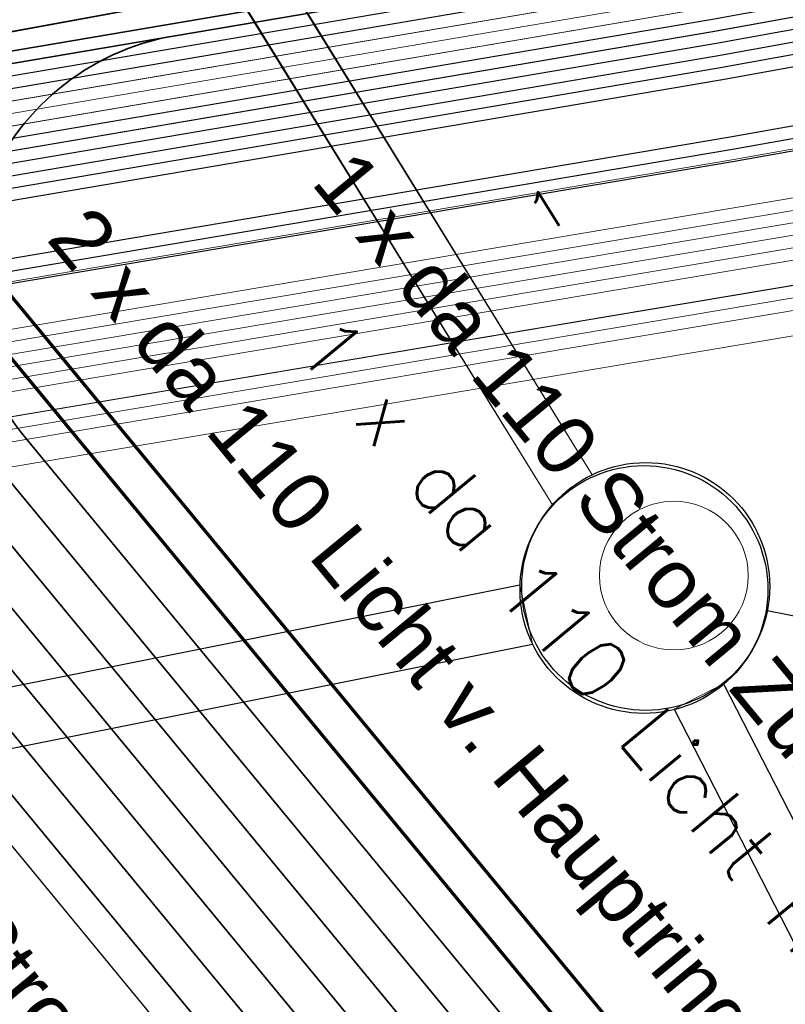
# Model space of a CAD drawing. Header units: metres. Extents: x -502 to 161, y -108 to 174.
# Tile 219 of 256: x 8.96 to 12.05, y -8.54 to -4.57. Entities that reach past the tile are written whole.
import ezdxf

# ---------------------------------------------------------------- set-up
doc = ezdxf.new("R2010")
doc.units = ezdxf.units.M
doc.header["$LTSCALE"] = 0.1
doc.linetypes.add('237', pattern=[93, 75, -18])
doc.linetypes.add('239', pattern=[93, 75, -18])
for name, color, linetype in [('BRI31-005.05-5p02-Koordinierung Lageplan 4. BA ZOB West 2022-06-15', 7, 'Continuous'), ('BRI31-005.06-5f07-Koordinierung Lageplan 4. BA ZOB Fernbusbahnh', 7, 'Continuous'), ('BRI32-005.02-5f05-Koordinierung Schemaplan 4 BA ZOB Teilbereich', 7, 'Continuous'), ('BRI32-005.03-5f06-Koordinierung Schemaplan 4 BA ZOB Teilbereich 2 Ost - Bahnhofsallee 2023-01-21', 7, 'Continuous')]:
    doc.layers.add(name, color=color, linetype=linetype)
doc.styles.add('Arial', font='arial.ttf')
doc.styles.add('Txt', font='txt_____.ttf')

msp = doc.modelspace()

# ---------------------------------------------------------------- linework, layer by layer
at = {"layer": 'BRI31-005.05-5p02-Koordinierung Lageplan 4. BA ZOB West 2022-06-15', "color": 35, "linetype": 'Continuous', "lineweight": 13, "true_color": 0x99724c, "transparency": 33554687, "flags": 128}
msp.add_lwpolyline([(51.6893, 27.6476), (51.0353, 27.5676), (50.7943, 27.4886), (50.1313, 26.8746), (49.2303, 25.9846), (48.7333, 23.9196), (47.9783, 21.9496), (47.3213, 12.1216), (47.1403, 7.5016), (47.0313, 6.6676), (46.9603, 5.8176), (46.8883, 5.3116), (45.4053, 3.5226), (43.2513, 0.9236), (42.3773, 0.5676), (36.5613, -0.4544), (30.3953, -1.5214), (30.2123, -1.5484), (19.6873, -3.7344), (11.8423, -5.1304), (6.3593, -6.0574), (5.1983, -6.2574), (-2.9967, -7.6904)], dxfattribs=at)
at = {"layer": 'BRI31-005.05-5p02-Koordinierung Lageplan 4. BA ZOB West 2022-06-15', "color": 250, "linetype": 'Continuous', "lineweight": 25, "true_color": 0x333333, "transparency": 33554687, "flags": 128}
for points in [[(51.6913, 27.6376), (51.0383, 27.5586), (50.8003, 27.4806), (50.1383, 26.8666), (49.2393, 25.9796), (48.7433, 23.9166), (47.9883, 21.9466), (47.3313, 12.1206), (47.1503, 7.5016), (47.0413, 6.6666), (46.9703, 5.8166), (46.8983, 5.3066), (45.4143, 3.5166), (43.2573, 0.9166), (42.3793, 0.5566), (36.5643, -0.4634), (30.3973, -1.5314), (30.2153, -1.5574), (19.6893, -3.7434), (11.8453, -5.1394), (6.3623, -6.0664), (5.2013, -6.2664), (-2.9947, -7.7004)], [(46.8473, 12.3406), (46.6183, 7.5206), (46.5593, 5.9266), (46.5083, 5.4436), (45.1103, 3.7726), (43.0093, 1.2466), (42.2673, 0.9406), (36.4923, -0.0714), (30.2113, -1.1054), (20.0363, -3.1154), (11.7563, -4.6154), (5.1133, -5.7454), (-3.0797, -7.1954)], [(46.8973, 12.3386), (46.6683, 7.5186), (46.6083, 5.9106), (46.5563, 5.4236), (45.1483, 3.7406), (43.0403, 1.2056), (42.2813, 0.8926), (36.5013, -0.1204), (30.2213, -1.1544), (20.0463, -3.1644), (11.7643, -4.6644), (5.1223, -5.7944), (-3.0707, -7.2444)], [(46.9973, 12.3346), (46.7683, 7.5146), (46.7063, 5.8786), (46.6523, 5.3836), (45.2243, 3.6766), (43.1023, 1.1236), (42.3093, 0.7966), (36.5193, -0.2184), (30.2413, -1.2524), (20.0663, -3.2624), (11.7803, -4.7624), (5.1403, -5.8924), (-3.0527, -7.3424)], [(47.0473, 12.3326), (46.8183, 7.5126), (46.7553, 5.8626), (46.7003, 5.3626), (46.5293, 5.1586), (45.2623, 3.6446), (43.1333, 1.0826), (42.3233, 0.7486), (36.5283, -0.2674), (30.2513, -1.3014), (20.0763, -3.3114), (11.7883, -4.8114), (5.1493, -5.9414), (-3.0437, -7.3914)], [(47.2313, 12.1246), (47.0503, 7.5096), (46.9413, 6.6766), (46.8703, 5.8286), (46.8023, 5.3486), (45.3383, 3.5806), (43.1953, 1.0006), (42.3513, 0.6526), (36.5463, -0.3654), (30.3813, -1.4334), (30.1973, -1.4594), (19.6713, -3.6454), (11.8273, -5.0414), (6.3463, -5.9684), (5.1833, -6.1684), (-3.0127, -7.6024)], [(47.2813, 12.1216), (47.1003, 7.5056), (46.9913, 6.6716), (46.9203, 5.8226), (46.8503, 5.3276), (45.3763, 3.5486), (43.2263, 0.9596), (42.3653, 0.6046), (36.5553, -0.4144), (30.3893, -1.4824), (30.2063, -1.5084), (19.6803, -3.6944), (11.8363, -5.0904), (6.3543, -6.0174), (5.1923, -6.2174), (-3.0037, -7.6514)], [(-3.0887, -7.1464), (5.1043, -5.6964), (11.7483, -4.5664), (20.0263, -3.0664), (29.5973, -1.1754), (29.8353, -1.0264), (29.9433, -0.6414), (29.9443, -0.4104), (29.7423, 0.9096), (29.9553, 1.6706), (30.1233, 1.9066), (30.2023, 2.2356), (30.0333, 4.5806)], [(30.1333, 4.5886), (30.3033, 2.2306), (30.2163, 1.8646), (30.0463, 1.6266), (29.8443, 0.9036), (30.0433, -0.3954), (30.0433, -0.6554), (29.9313, -1.0544), (29.6263, -1.3224), (20.0563, -3.2134), (11.7723, -4.7134), (5.1313, -5.8434), (-3.0617, -7.2934)], [(30.1513, -0.8114), (19.9763, -2.8214), (11.7083, -4.3214), (5.0593, -5.4514), (-3.1337, -6.9014)], [(30.1613, -0.8604), (19.9863, -2.8704), (11.7163, -4.3704), (5.0683, -5.5004), (-3.1247, -6.9504)]]:
    msp.add_lwpolyline(points, dxfattribs=at)
at = {"layer": 'BRI31-005.05-5p02-Koordinierung Lageplan 4. BA ZOB West 2022-06-15', "color": 190, "linetype": 'Continuous', "lineweight": 35, "true_color": 0x7f00ff, "transparency": 33554687, "flags": 128}
for points in [[(46.5473, 12.3526), (46.3183, 7.5326), (46.2603, 5.9276), (46.2123, 5.4766), (44.9203, 3.9326), (42.8543, 1.4526), (42.1973, 1.1806), (36.9353, 0.2596), (36.0653, 0.1756), (32.2573, -0.3034), (30.1313, -0.7134), (19.9563, -2.7234), (11.6923, -4.2234), (5.0413, -5.3534), (-3.1517, -6.8034)], [(46.4473, 12.3566), (46.2183, 7.5366), (46.1923, 6.8246), (46.1613, 5.9596), (46.1163, 5.5176), (44.8433, 3.9966), (42.7933, 1.5356), (42.1693, 1.2776), (36.9183, 0.3586), (36.0713, 0.1266), (32.2653, -0.3524), (30.1413, -0.7624), (19.9653, -2.7724), (11.7013, -4.2724), (9.588, -4.6314), (7.1319, -5.0487), (5.0503, -5.4024), (-3.1427, -6.8524)]]:
    msp.add_lwpolyline(points, dxfattribs=at)
at = {"layer": 'BRI31-005.05-5p02-Koordinierung Lageplan 4. BA ZOB West 2022-06-15', "color": 116, "linetype": 'Continuous', "lineweight": 13, "true_color": 0x007f3f, "transparency": 33554687, "flags": 128}
for points in [[(-3.1317, -6.9004), (5.0603, -5.4504), (11.7073, -4.3214), (19.9773, -2.8214), (30.1533, -0.8114), (36.4393, 0.2236), (42.1833, 1.2296), (42.8243, 1.4946), (44.8813, 3.9646), (46.2203, 5.5646), (46.2633, 5.9976), (46.3183, 7.5326), (46.5473, 12.3546)], [(-3.1227, -6.9494), (5.0693, -5.4994), (11.7153, -4.3704), (19.9873, -2.8704), (30.1633, -0.8604), (36.4483, 0.1746), (42.1973, 1.1816), (42.8553, 1.4536), (44.9193, 3.9326), (46.2683, 5.5446), (46.3123, 5.9816), (46.3683, 7.5306), (46.5973, 12.3526)], [(46.7473, 12.3426), (46.5183, 7.5246), (46.4633, 5.9836), (46.4123, 5.4826), (45.0353, 3.8366), (42.9463, 1.3286), (42.2393, 1.0356), (36.4733, 0.0256), (30.1893, -1.0074), (20.0153, -3.0174), (11.7413, -4.5174), (5.0943, -5.6484), (-3.0997, -7.0984)], [(46.7973, 12.3406), (46.5683, 7.5226), (46.5123, 5.9676), (46.4603, 5.4626), (45.0733, 3.8046), (42.9773, 1.2876), (42.2533, 0.9876), (36.4823, -0.0234), (30.1993, -1.0564), (20.0253, -3.0664), (11.7493, -4.5664), (5.1033, -5.6974), (-3.0907, -7.1474)]]:
    msp.add_lwpolyline(points, dxfattribs=at)
at = {"layer": 'BRI31-005.05-5p02-Koordinierung Lageplan 4. BA ZOB West 2022-06-15', "color": 251, "linetype": 'Continuous', "lineweight": 13, "true_color": 0x5b5b5b, "transparency": 33554687, "flags": 128}
for points in [[(46.6473, 12.3486), (46.4183, 7.5286), (46.3633, 5.9906), (46.3163, 5.5236), (44.9583, 3.9006), (42.8853, 1.4116), (42.2113, 1.1326), (36.4563, 0.1246), (30.1713, -0.9094), (19.9963, -2.9194), (11.7243, -4.4194), (5.0773, -5.5494), (-3.1157, -6.9994)], [(46.6973, 12.3466), (46.4683, 7.5266), (46.4123, 5.9746), (46.3643, 5.5036), (44.9963, 3.8686), (42.9163, 1.3706), (42.2253, 1.0846), (36.4653, 0.0756), (30.1813, -0.9584), (20.0063, -2.9684), (11.7323, -4.4684), (5.0863, -5.5984), (-3.1067, -7.0484)]]:
    msp.add_lwpolyline(points, dxfattribs=at)
at = {"layer": 'BRI31-005.05-5p02-Koordinierung Lageplan 4. BA ZOB West 2022-06-15', "color": 7, "linetype": 'Continuous', "lineweight": 13, "transparency": 33554687, "flags": 128}
for points in [[(47.8253, 12.0986), (47.6213, 5.5486), (47.3453, 5.1156), (46.3003, 3.8536), (45.3933, 2.7856), (43.8323, 0.5826), (43.2373, -0.2584), (36.6743, -1.5154), (32.1073, -2.4144), (30.2993, -2.6744), (19.4313, -4.3944), (12.5223, -5.5654), (6.4523, -6.5854), (-3.6597, -8.3354)], [(47.8753, 12.0966), (47.6713, 5.5466), (47.3843, 5.0836), (46.0583, 3.4826), (45.7263, 3.0816), (43.9143, 0.5246), (43.3503, -0.2874), (36.6843, -1.5644), (32.1153, -2.4634), (30.3063, -2.7234), (19.4393, -4.4434), (12.5303, -5.6144), (6.4603, -6.6344), (-3.6507, -8.3844)]]:
    msp.add_lwpolyline(points, dxfattribs=at)
at = {"layer": 'BRI31-005.06-5f07-Koordinierung Lageplan 4. BA ZOB Fernbusbahnh', "color": 190, "linetype": 'Continuous', "lineweight": 30, "true_color": 0x7f00ff, "transparency": 33554687, "flags": 128}
for points in [[(46.5473, 12.3526), (46.3183, 7.5326), (46.2603, 5.9276), (46.2123, 5.4766), (44.9203, 3.9326), (42.8543, 1.4526), (42.1973, 1.1806), (36.9353, 0.2596), (36.0653, 0.1756), (32.2573, -0.3034), (30.1313, -0.7134), (19.9563, -2.7234), (11.6923, -4.2234), (5.0413, -5.3534), (-3.1517, -6.8034)], [(46.4473, 12.3566), (46.2183, 7.5366), (46.1923, 6.8246), (46.1613, 5.9596), (46.1163, 5.5176), (44.8433, 3.9966), (42.7933, 1.5356), (42.1693, 1.2776), (36.9183, 0.3586), (36.0713, 0.1266), (32.2653, -0.3524), (30.1413, -0.7624), (19.9653, -2.7724), (11.7013, -4.2724), (9.588, -4.6314), (7.1319, -5.0487), (5.0503, -5.4024), (-3.1427, -6.8524)]]:
    msp.add_lwpolyline(points, dxfattribs=at)
at = {"layer": 'BRI31-005.06-5f07-Koordinierung Lageplan 4. BA ZOB Fernbusbahnh', "color": 250, "linetype": 'Continuous', "lineweight": 20, "true_color": 0x333333, "transparency": 33554687, "flags": 128}
for points in [[(46.8473, 12.3406), (46.6183, 7.5206), (46.5593, 5.9266), (46.5083, 5.4436), (45.1103, 3.7726), (43.0093, 1.2466), (42.2673, 0.9406), (36.4923, -0.0714), (30.2113, -1.1054), (20.0363, -3.1154), (11.7563, -4.6154), (5.1133, -5.7454), (-3.0797, -7.1954)], [(46.8973, 12.3386), (46.6683, 7.5186), (46.6083, 5.9106), (46.5563, 5.4236), (45.1483, 3.7406), (43.0403, 1.2056), (42.2813, 0.8926), (36.5013, -0.1204), (30.2213, -1.1544), (20.0463, -3.1644), (11.7643, -4.6644), (5.1223, -5.7944), (-3.0707, -7.2444)], [(46.9973, 12.3346), (46.7683, 7.5146), (46.7063, 5.8786), (46.6523, 5.3836), (45.2243, 3.6766), (43.1023, 1.1236), (42.3093, 0.7966), (36.5193, -0.2184), (30.2413, -1.2524), (20.0663, -3.2624), (11.7803, -4.7624), (5.1403, -5.8924), (-3.0527, -7.3424)], [(47.0473, 12.3326), (46.8183, 7.5126), (46.7553, 5.8626), (46.7003, 5.3626), (46.5293, 5.1586), (45.2623, 3.6446), (43.1333, 1.0826), (42.3233, 0.7486), (36.5283, -0.2674), (30.2513, -1.3014), (20.0763, -3.3114), (11.7883, -4.8114), (5.1493, -5.9414), (-3.0437, -7.3914)], [(47.2313, 12.1246), (47.0503, 7.5096), (46.9413, 6.6766), (46.8703, 5.8286), (46.8023, 5.3486), (45.3383, 3.5806), (43.1953, 1.0006), (42.3513, 0.6526), (36.5463, -0.3654), (30.3813, -1.4334), (30.1973, -1.4594), (19.6713, -3.6454), (11.8273, -5.0414), (6.3463, -5.9684), (5.1833, -6.1684), (-3.0127, -7.6024)], [(47.2813, 12.1216), (47.1003, 7.5056), (46.9913, 6.6716), (46.9203, 5.8226), (46.8503, 5.3276), (45.3763, 3.5486), (43.2263, 0.9596), (42.3653, 0.6046), (36.5553, -0.4144), (30.3893, -1.4824), (30.2063, -1.5084), (19.6803, -3.6944), (11.8363, -5.0904), (6.3543, -6.0174), (5.1923, -6.2174), (-3.0037, -7.6514)], [(-3.0887, -7.1464), (5.1043, -5.6964), (11.7483, -4.5664), (20.0263, -3.0664), (29.5973, -1.1754), (29.8353, -1.0264), (29.9433, -0.6414), (29.9443, -0.4104), (29.7423, 0.9096), (29.9553, 1.6706), (30.1233, 1.9066), (30.2023, 2.2356), (30.0333, 4.5806)], [(30.1333, 4.5886), (30.3033, 2.2306), (30.2163, 1.8646), (30.0463, 1.6266), (29.8443, 0.9036), (30.0433, -0.3954), (30.0433, -0.6554), (29.9313, -1.0544), (29.6263, -1.3224), (20.0563, -3.2134), (11.7723, -4.7134), (5.1313, -5.8434), (-3.0617, -7.2934)], [(30.1513, -0.8114), (19.9763, -2.8214), (11.7083, -4.3214), (5.0593, -5.4514), (-3.1337, -6.9014)], [(30.1613, -0.8604), (19.9863, -2.8704), (11.7163, -4.3704), (5.0683, -5.5004), (-3.1247, -6.9504)]]:
    msp.add_lwpolyline(points, dxfattribs=at)
at = {"layer": 'BRI31-005.06-5f07-Koordinierung Lageplan 4. BA ZOB Fernbusbahnh', "color": 7, "linetype": 'Continuous', "lineweight": 9, "transparency": 33554687, "flags": 128}
for points in [[(47.8253, 12.0986), (47.6213, 5.5486), (47.3453, 5.1156), (46.3003, 3.8536), (45.3933, 2.7856), (43.8323, 0.5826), (43.2373, -0.2584), (36.6743, -1.5154), (32.1073, -2.4144), (30.2993, -2.6744), (19.4313, -4.3944), (12.5223, -5.5654), (6.4523, -6.5854), (-3.6597, -8.3354)], [(47.8753, 12.0966), (47.6713, 5.5466), (47.3843, 5.0836), (46.0583, 3.4826), (45.7263, 3.0816), (43.9143, 0.5246), (43.3503, -0.2874), (36.6843, -1.5644), (32.1153, -2.4634), (30.3063, -2.7234), (19.4393, -4.4434), (12.5303, -5.6144), (6.4603, -6.6344), (-3.6507, -8.3844)]]:
    msp.add_lwpolyline(points, dxfattribs=at)
at = {"layer": 'BRI32-005.02-5f05-Koordinierung Schemaplan 4 BA ZOB Teilbereich', "color": 7, "linetype": 'Continuous', "lineweight": 18, "transparency": 33554687}
for p, q in [((11.2712, -6.4029), (4.6512, 4.3046)), ((11.1111, -6.5242), (4.4808, 4.1998))]:
    msp.add_line(p, q, dxfattribs=at)
at = {"layer": 'BRI32-005.02-5f05-Koordinierung Schemaplan 4 BA ZOB Teilbereich', "color": 7, "linetype": 'Continuous', "lineweight": 25, "transparency": 33554687}
for p, q in [((5.8088, -7.8844), (10.9794, -6.8471)), ((11.9774, -6.9511), (16.5644, -7.8591)), ((5.8276, -8.1275), (11.03, -7.0871)), ((11.8012, -7.2472), (13.5281, -10.6231)), ((11.602, -7.3491), (13.3103, -10.6886))]:
    msp.add_line(p, q, dxfattribs=at)
at = {"layer": 'BRI32-005.02-5f05-Koordinierung Schemaplan 4 BA ZOB Teilbereich', "color": 7, "linetype": 'Continuous', "lineweight": 13, "transparency": 33554687}
for p, q in [((10.9794, -6.8471), (11.03, -7.0871)), ((11.602, -7.3491), (11.8012, -7.2472))]:
    msp.add_line(p, q, dxfattribs=at)
at = {"layer": 'BRI32-005.02-5f05-Koordinierung Schemaplan 4 BA ZOB Teilbereich', "color": 35, "linetype": 'Continuous', "lineweight": 13, "true_color": 0x99724c, "transparency": 33554687, "flags": 128}
msp.add_lwpolyline([(51.6893, 27.6476), (51.0353, 27.5676), (50.7943, 27.4886), (50.1313, 26.8746), (49.2303, 25.9846), (48.7333, 23.9196), (47.9783, 21.9496), (47.3213, 12.1216), (47.1403, 7.5016), (47.0313, 6.6676), (46.9603, 5.8176), (46.8883, 5.3116), (45.4053, 3.5226), (43.2513, 0.9236), (42.3773, 0.5676), (36.5613, -0.4544), (30.3953, -1.5214), (30.2123, -1.5484), (19.6873, -3.7344), (11.8423, -5.1304), (6.3593, -6.0574), (5.1983, -6.2574), (-2.9967, -7.6904)], dxfattribs=at)
at = {"layer": 'BRI32-005.02-5f05-Koordinierung Schemaplan 4 BA ZOB Teilbereich', "color": 250, "linetype": 'Continuous', "lineweight": 25, "true_color": 0x333333, "transparency": 33554687, "flags": 128}
for points in [[(51.6913, 27.6376), (51.0383, 27.5586), (50.8003, 27.4806), (50.1383, 26.8666), (49.2393, 25.9796), (48.7433, 23.9166), (47.9883, 21.9466), (47.3313, 12.1206), (47.1503, 7.5016), (47.0413, 6.6666), (46.9703, 5.8166), (46.8983, 5.3066), (45.4143, 3.5166), (43.2573, 0.9166), (42.3793, 0.5566), (36.5643, -0.4634), (30.3973, -1.5314), (30.2153, -1.5574), (19.6893, -3.7434), (11.8453, -5.1394), (6.3623, -6.0664), (5.2013, -6.2664), (-2.9947, -7.7004)], [(46.8473, 12.3406), (46.6183, 7.5206), (46.5593, 5.9266), (46.5083, 5.4436), (45.1103, 3.7726), (43.0093, 1.2466), (42.2673, 0.9406), (36.4923, -0.0714), (30.2113, -1.1054), (20.0363, -3.1154), (11.7563, -4.6154), (5.1133, -5.7454), (-3.0797, -7.1954)], [(46.8973, 12.3386), (46.6683, 7.5186), (46.6083, 5.9106), (46.5563, 5.4236), (45.1483, 3.7406), (43.0403, 1.2056), (42.2813, 0.8926), (36.5013, -0.1204), (30.2213, -1.1544), (20.0463, -3.1644), (11.7643, -4.6644), (5.1223, -5.7944), (-3.0707, -7.2444)], [(46.9973, 12.3346), (46.7683, 7.5146), (46.7063, 5.8786), (46.6523, 5.3836), (45.2243, 3.6766), (43.1023, 1.1236), (42.3093, 0.7966), (36.5193, -0.2184), (30.2413, -1.2524), (20.0663, -3.2624), (11.7803, -4.7624), (5.1403, -5.8924), (-3.0527, -7.3424)], [(47.0473, 12.3326), (46.8183, 7.5126), (46.7553, 5.8626), (46.7003, 5.3626), (46.5293, 5.1586), (45.2623, 3.6446), (43.1333, 1.0826), (42.3233, 0.7486), (36.5283, -0.2674), (30.2513, -1.3014), (20.0763, -3.3114), (11.7883, -4.8114), (5.1493, -5.9414), (-3.0437, -7.3914)], [(47.2313, 12.1246), (47.0503, 7.5096), (46.9413, 6.6766), (46.8703, 5.8286), (46.8023, 5.3486), (45.3383, 3.5806), (43.1953, 1.0006), (42.3513, 0.6526), (36.5463, -0.3654), (30.3813, -1.4334), (30.1973, -1.4594), (19.6713, -3.6454), (11.8273, -5.0414), (6.3463, -5.9684), (5.1833, -6.1684), (-3.0127, -7.6024)], [(47.2813, 12.1216), (47.1003, 7.5056), (46.9913, 6.6716), (46.9203, 5.8226), (46.8503, 5.3276), (45.3763, 3.5486), (43.2263, 0.9596), (42.3653, 0.6046), (36.5553, -0.4144), (30.3893, -1.4824), (30.2063, -1.5084), (19.6803, -3.6944), (11.8363, -5.0904), (6.3543, -6.0174), (5.1923, -6.2174), (-3.0037, -7.6514)], [(-3.0887, -7.1464), (5.1043, -5.6964), (11.7483, -4.5664), (20.0263, -3.0664), (29.5973, -1.1754), (29.8353, -1.0264), (29.9433, -0.6414), (29.9443, -0.4104), (29.7423, 0.9096), (29.9553, 1.6706), (30.1233, 1.9066), (30.2023, 2.2356), (30.0333, 4.5806)], [(30.1333, 4.5886), (30.3033, 2.2306), (30.2163, 1.8646), (30.0463, 1.6266), (29.8443, 0.9036), (30.0433, -0.3954), (30.0433, -0.6554), (29.9313, -1.0544), (29.6263, -1.3224), (20.0563, -3.2134), (11.7723, -4.7134), (5.1313, -5.8434), (-3.0617, -7.2934)], [(30.1513, -0.8114), (19.9763, -2.8214), (11.7083, -4.3214), (5.0593, -5.4514), (-3.1337, -6.9014)], [(30.1613, -0.8604), (19.9863, -2.8704), (11.7163, -4.3704), (5.0683, -5.5004), (-3.1247, -6.9504)]]:
    msp.add_lwpolyline(points, dxfattribs=at)
at = {"layer": 'BRI32-005.02-5f05-Koordinierung Schemaplan 4 BA ZOB Teilbereich', "color": 30, "linetype": 'Continuous', "lineweight": 35, "true_color": 0xff7f00, "transparency": 33554687, "flags": 128}
msp.add_lwpolyline([(160.7005, 3.7316), (153.861, 9.9879), (146.5799, 16.8343), (137.207, 18.41), (133.9888, 18.578), (131.0359, 18.4491), (129.189, 18.1998), (119.9141, 16.4705), (116.3401, 15.794), (99.9338, 12.4472), (72.2107, 7.3546), (41.6917, 1.4031), (4.438, -5.4399), (-20.5028, -9.5614), (-43.027, -13.8142), (-60.1344, -17.0404), (-87.9931, -22.1997)], dxfattribs=at)
at = {"layer": 'BRI32-005.02-5f05-Koordinierung Schemaplan 4 BA ZOB Teilbereich', "color": 190, "linetype": 'Continuous', "lineweight": 35, "true_color": 0x7f00ff, "transparency": 33554687, "flags": 128}
for points in [[(46.5473, 12.3526), (46.3183, 7.5326), (46.2603, 5.9276), (46.2123, 5.4766), (44.9203, 3.9326), (42.8543, 1.4526), (42.1973, 1.1806), (36.9353, 0.2596), (36.0653, 0.1756), (32.2573, -0.3034), (30.1313, -0.7134), (19.9563, -2.7234), (11.6923, -4.2234), (5.0413, -5.3534), (-3.1517, -6.8034)], [(46.4473, 12.3566), (46.2183, 7.5366), (46.1923, 6.8246), (46.1613, 5.9596), (46.1163, 5.5176), (44.8433, 3.9966), (42.7933, 1.5356), (42.1693, 1.2776), (36.9183, 0.3586), (36.0713, 0.1266), (32.2653, -0.3524), (30.1413, -0.7624), (19.9653, -2.7724), (11.7013, -4.2724), (9.588, -4.6314), (7.1319, -5.0487), (5.0503, -5.4024), (-3.1427, -6.8524)], [(11.4527, -10.251), (6.7073, -4.5), (6.5154, -3.4129)], [(6.3578, -3.4407), (6.557, -4.5694), (11.3022, -10.3199)]]:
    msp.add_lwpolyline(points, dxfattribs=at)
at = {"layer": 'BRI32-005.02-5f05-Koordinierung Schemaplan 4 BA ZOB Teilbereich', "color": 116, "linetype": 'Continuous', "lineweight": 13, "true_color": 0x007f3f, "transparency": 33554687, "flags": 128}
for points in [[(-3.1317, -6.9004), (5.0603, -5.4504), (11.7073, -4.3214), (19.9773, -2.8214), (30.1533, -0.8114), (36.4393, 0.2236), (42.1833, 1.2296), (42.8243, 1.4946), (44.8813, 3.9646), (46.2203, 5.5646), (46.2633, 5.9976), (46.3183, 7.5326), (46.5473, 12.3546)], [(-3.1227, -6.9494), (5.0693, -5.4994), (11.7153, -4.3704), (19.9873, -2.8704), (30.1633, -0.8604), (36.4483, 0.1746), (42.1973, 1.1816), (42.8553, 1.4536), (44.9193, 3.9326), (46.2683, 5.5446), (46.3123, 5.9816), (46.3683, 7.5306), (46.5973, 12.3526)], [(-3.1137, -6.9984), (5.0783, -5.5484), (11.7233, -4.4194), (19.9973, -2.9194), (30.1733, -0.9094), (36.4573, 0.1256), (42.2113, 1.1336), (42.8863, 1.4126), (44.9573, 3.9006), (46.3163, 5.5246), (46.3613, 5.9656), (46.4183, 7.5286), (46.6473, 12.3506)], [(46.7473, 12.3426), (46.5183, 7.5246), (46.4633, 5.9836), (46.4123, 5.4826), (45.0353, 3.8366), (42.9463, 1.3286), (42.2393, 1.0356), (36.4733, 0.0256), (30.1893, -1.0074), (20.0153, -3.0174), (11.7413, -4.5174), (5.0943, -5.6484), (-3.0997, -7.0984)], [(46.7973, 12.3406), (46.5683, 7.5226), (46.5123, 5.9676), (46.4603, 5.4626), (45.0733, 3.8046), (42.9773, 1.2876), (42.2533, 0.9876), (36.4823, -0.0234), (30.1993, -1.0564), (20.0253, -3.0664), (11.7493, -4.5664), (5.1033, -5.6974), (-3.0907, -7.1474)], [(46.8473, 12.3386), (46.6183, 7.5206), (46.5613, 5.9516), (46.5083, 5.4426), (45.1113, 3.7726), (43.0083, 1.2466), (42.2673, 0.9396), (36.4913, -0.0724), (30.2093, -1.1054), (20.0353, -3.1154), (11.7573, -4.6154), (5.1123, -5.7464), (-3.0817, -7.1964)], [(-3.6577, -8.3344), (6.4513, -6.5844), (12.5213, -5.5644), (19.4313, -4.3934), (30.2983, -2.6734), (32.1043, -2.4134), (36.6733, -1.5154), (43.6603, -0.1784), (44.2543, 0.1336), (46.1213, 2.7676), (48.6453, 5.8186), (49.0543, 6.0016), (49.5213, 6.1266), (53.4763, 6.3066), (54.9213, 6.3166), (59.4593, 6.4866), (62.0953, 6.6066), (65.1033, 6.8756), (66.6953, 7.1046)], [(66.7313, 6.9086), (65.1273, 6.6776), (62.1093, 6.4066), (59.4673, 6.2866), (54.9253, 6.1166), (53.4823, 6.1066), (49.5513, 5.9286), (49.1223, 5.8116), (48.7693, 5.6546), (46.2793, 2.6456), (44.3903, -0.0204), (43.7263, -0.3684), (36.7113, -1.7114), (32.1383, -2.6114), (30.3283, -2.8714), (19.4633, -4.5914), (12.5553, -5.7624), (6.4853, -6.7824), (-3.6257, -8.5324)]]:
    msp.add_lwpolyline(points, dxfattribs=at)
at = {"layer": 'BRI32-005.02-5f05-Koordinierung Schemaplan 4 BA ZOB Teilbereich', "color": 251, "linetype": 'Continuous', "lineweight": 13, "true_color": 0x5b5b5b, "transparency": 33554687, "flags": 128}
for points in [[(46.6473, 12.3486), (46.4183, 7.5286), (46.3633, 5.9906), (46.3163, 5.5236), (44.9583, 3.9006), (42.8853, 1.4116), (42.2113, 1.1326), (36.4563, 0.1246), (30.1713, -0.9094), (19.9963, -2.9194), (11.7243, -4.4194), (5.0773, -5.5494), (-3.1157, -6.9994)], [(46.6973, 12.3466), (46.4683, 7.5266), (46.4123, 5.9746), (46.3643, 5.5036), (44.9963, 3.8686), (42.9163, 1.3706), (42.2253, 1.0846), (36.4653, 0.0756), (30.1813, -0.9584), (20.0063, -2.9684), (11.7323, -4.4684), (5.0863, -5.5984), (-3.1067, -7.0484)], [(-3.0977, -7.0974), (5.0953, -5.6474), (11.7403, -4.5174), (20.0163, -3.0174), (30.1913, -1.0074), (36.4743, 0.0266), (42.2393, 1.0366), (42.9473, 1.3296), (45.0343, 3.8366), (46.4123, 5.4836), (46.4613, 5.9586), (46.5183, 7.5246), (46.7473, 12.3446)], [(66.7133, 7.0066), (65.1153, 6.7766), (62.1023, 6.5066), (59.4633, 6.3866), (54.9233, 6.2166), (53.4793, 6.2066), (49.5363, 6.0276), (49.0883, 5.9066), (48.7073, 5.7366), (46.2003, 2.7066), (44.3223, 0.0566), (43.6933, -0.2734), (36.6923, -1.6134), (32.1213, -2.5124), (30.3133, -2.7724), (19.4473, -4.4924), (12.5383, -5.6634), (6.4683, -6.6834), (-3.6417, -8.4334)]]:
    msp.add_lwpolyline(points, dxfattribs=at)
at = {"layer": 'BRI32-005.02-5f05-Koordinierung Schemaplan 4 BA ZOB Teilbereich', "color": 7, "linetype": 'Continuous', "lineweight": 13, "transparency": 33554687, "flags": 128}
for points in [[(47.8253, 12.0986), (47.6213, 5.5486), (47.3453, 5.1156), (46.3003, 3.8536), (45.3933, 2.7856), (43.8323, 0.5826), (43.2373, -0.2584), (36.6743, -1.5154), (32.1073, -2.4144), (30.2993, -2.6744), (19.4313, -4.3944), (12.5223, -5.5654), (6.4523, -6.5854), (-3.6597, -8.3354)], [(47.8753, 12.0966), (47.6713, 5.5466), (47.3843, 5.0836), (46.0583, 3.4826), (45.7263, 3.0816), (43.9143, 0.5246), (43.3503, -0.2874), (36.6843, -1.5644), (32.1153, -2.4634), (30.3063, -2.7234), (19.4393, -4.4434), (12.5303, -5.6144), (6.4603, -6.6344), (-3.6507, -8.3844)], [(-60.3027, -16.2724), (-60.0967, -16.2474), (-58.4717, -16.0004), (-57.9637, -15.8144), (-56.8937, -14.9894), (-56.2837, -14.6744), (-55.5447, -14.5614), (-48.2537, -13.3504), (-42.4557, -12.5454), (-37.7227, -11.8224), (-29.2187, -10.2404), (-23.9987, -9.5454), (-17.9227, -8.9134), (-9.9057, -8.7814), (-9.4507, -8.7734), (-6.9597, -8.5044), (-4.3087, -8.0864), (-3.7217, -7.9914), (6.3953, -6.2414), (12.4653, -5.2214), (18.7963, -4.1304), (30.2903, -2.1984), (30.3093, -2.1964)], [(30.3153, -2.2464), (30.2973, -2.2484), (18.8043, -4.1794), (12.4733, -5.2704), (6.4033, -6.2904), (-3.7127, -8.0404), (-4.3007, -8.1354), (-6.9527, -8.5544), (-9.4477, -8.8234), (-9.9047, -8.8314), (-17.9197, -8.9634), (-23.9927, -9.5954), (-29.2107, -10.2894), (-37.7137, -11.8714), (-42.4487, -12.5954), (-48.2457, -13.3994), (-55.5367, -14.6104), (-56.2677, -14.7224), (-56.8667, -15.0314), (-57.9397, -15.8584), (-58.4587, -16.0494), (-60.0897, -16.2974), (-60.2967, -16.3224)], [(-60.2907, -16.3724), (-60.0827, -16.3474), (-58.4457, -16.0984), (-57.9157, -15.9024), (-56.8397, -15.0734), (-56.2517, -14.7704), (-55.5287, -14.6594), (-48.2377, -13.4484), (-42.4417, -12.6454), (-37.7047, -11.9204), (-29.2027, -10.3384), (-23.9867, -9.6454), (-17.9167, -9.0134), (-9.9037, -8.8814), (-9.4447, -8.8734), (-6.9457, -8.6044), (-4.2927, -8.1844), (-3.7037, -8.0894), (6.4113, -6.3394), (12.4813, -5.3194), (18.8123, -4.2284), (30.3043, -2.2984), (30.3213, -2.2964)], [(-60.2847, -16.4224), (-60.0757, -16.3974), (-58.4327, -16.1474), (-57.8907, -15.9464), (-56.8127, -15.1154), (-56.2357, -14.8184), (-55.5207, -14.7084), (-48.2297, -13.4974), (-42.4347, -12.6954), (-37.6957, -11.9694), (-29.1947, -10.3874), (-23.9807, -9.6954), (-17.9137, -9.0634), (-9.9027, -8.9314), (-9.4417, -8.9234), (-6.9387, -8.6544), (-4.2847, -8.2334), (-3.6947, -8.1384), (6.4193, -6.3884), (12.4893, -5.3684), (18.8203, -4.2774), (30.3113, -2.3484), (30.3273, -2.3464)], [(30.3333, -2.3964), (30.3183, -2.3974), (18.8283, -4.3264), (12.4973, -5.4174), (6.4273, -6.4374), (-3.6857, -8.1874), (-4.2767, -8.2824), (-6.9317, -8.7044), (-9.4387, -8.9734), (-9.9017, -8.9814), (-17.9107, -9.1134), (-23.9747, -9.7454), (-29.1867, -10.4364), (-37.6867, -12.0184), (-42.4277, -12.7454), (-48.2217, -13.5464), (-55.5127, -14.7574), (-56.2197, -14.8664), (-56.7857, -15.1574), (-57.8657, -15.9904), (-58.4197, -16.1964), (-60.0687, -16.4474), (-60.2787, -16.4724)], [(30.3363, -2.4464), (30.3243, -2.4474), (18.8363, -4.3754), (12.5053, -5.4664), (6.4353, -6.4864), (-3.6767, -8.2364), (-4.2687, -8.3314), (-6.9247, -8.7544), (-9.4357, -9.0234), (-9.9007, -9.0314), (-17.9077, -9.1634), (-23.9687, -9.7954), (-29.1787, -10.4854), (-37.6777, -12.0674), (-42.4207, -12.7954), (-48.2137, -13.5954), (-55.5047, -14.8064), (-56.2037, -14.9144), (-56.7587, -15.1994), (-57.8407, -16.0344), (-58.4067, -16.2454), (-60.0617, -16.4974), (-60.2727, -16.5224)]]:
    msp.add_lwpolyline(points, dxfattribs=at)
at = {"layer": 'BRI32-005.02-5f05-Koordinierung Schemaplan 4 BA ZOB Teilbereich', "color": 3, "linetype": 'Continuous', "lineweight": 70, "true_color": 0x00ff00, "transparency": 33554687, "flags": 128}
for points in [[(12.5735, -13.9731), (11.7966, -9.4107), (7.7661, -4.5262, -0.585445), (8.8114, -1.8265), (17.8772, -0.5295), (28.945, 1.6645, 0.400542), (30.4138, 3.7519), (30.2831, 4.6239)], [(12.9189, -11.2736), (12.1089, -10.292), (11.9471, -9.3418), (7.8895, -4.4244, -0.585445), (8.834, -1.9848), (17.9041, -0.6872), (28.2746, 1.3685, 0.411013), (29.0632, 2.5331), (28.7212, 4.3631)]]:
    msp.add_lwpolyline(points, format="xyb", dxfattribs=at)
at = {"layer": 'BRI32-005.02-5f05-Koordinierung Schemaplan 4 BA ZOB Teilbereich', "color": 7, "linetype": '239', "lineweight": 18, "transparency": 33554687, "flags": 128}
msp.add_lwpolyline([(11.2712, -6.4029), (4.6512, 4.3046), (4.4808, 4.1998), (11.1111, -6.5242)], dxfattribs=at)
at = {"layer": 'BRI32-005.02-5f05-Koordinierung Schemaplan 4 BA ZOB Teilbereich', "color": 7, "linetype": 'Continuous', "lineweight": 18, "transparency": 33554687, "flags": 128}
msp.add_lwpolyline([(11.2712, -6.4029), (4.6637, 4.3251), (4.4933, 4.2203), (11.1111, -6.5242)], dxfattribs=at)
at = {"layer": 'BRI32-005.02-5f05-Koordinierung Schemaplan 4 BA ZOB Teilbereich', "color": 1, "linetype": '237', "lineweight": 25, "true_color": 0xff0000, "transparency": 33554687, "flags": 128}
msp.add_lwpolyline([(11.0293, -10.4448), (6.0781, -4.4445), (5.8122, -2.9379, 0.414214), (5.2329, -2.5324)], format="xyb", dxfattribs=at)
at = {"layer": 'BRI32-005.02-5f05-Koordinierung Schemaplan 4 BA ZOB Teilbereich', "color": 3, "linetype": 'Continuous', "lineweight": 35, "true_color": 0x00ff00, "transparency": 33554687, "flags": 128}
for points in [[(13.2482, -13.8643), (12.7693, -11.3437), (7.0078, -4.3614), (6.8305, -3.3573)], [(13.0904, -13.8912), (12.6198, -11.4139), (6.8575, -4.4307), (6.673, -3.3851)]]:
    msp.add_lwpolyline(points, dxfattribs=at)
at = {"layer": 'BRI32-005.02-5f05-Koordinierung Schemaplan 4 BA ZOB Teilbereich', "color": 7, "linetype": 'Continuous', "lineweight": 35, "transparency": 33554687, "flags": 128}
msp.add_lwpolyline([(1.0753, -4.4948), (1.563, -4.5836), (5.5186, -4.0514), (6.3292, -4.199), (6.4068, -4.6387), (11.1516, -10.3888)], dxfattribs=at)
at = {"layer": 'BRI32-005.02-5f05-Koordinierung Schemaplan 4 BA ZOB Teilbereich', "color": 190, "linetype": 'Continuous', "lineweight": 35, "true_color": 0x7f00ff, "transparency": 33554687, "flags": 128}
for points in [[(9.588, -4.6314, 0.576686), (8.9841, -6.2538), (11.646, -9.4796), (12.4155, -13.9985)], [(7.1319, -5.0487, -0.268483), (8.0707, -5.3981), (11.4954, -9.5485), (12.258, -14.0268)]]:
    msp.add_lwpolyline(points, format="xyb", dxfattribs=at)
at = {"layer": 'BRI32-005.02-5f05-Koordinierung Schemaplan 4 BA ZOB Teilbereich', "color": 7, "linetype": 'Continuous', "lineweight": 25, "transparency": 33554687}
for centre in [(11.4869, -6.854), (11.4797, -6.8664)]:
    msp.add_circle(centre, 0.5, dxfattribs=at)
at = {"layer": 'BRI32-005.02-5f05-Koordinierung Schemaplan 4 BA ZOB Teilbereich', "color": 7, "linetype": 'Continuous', "lineweight": 18, "transparency": 33554687}
msp.add_circle((11.4869, -6.854), 0.5, dxfattribs=at)
at = {"layer": 'BRI32-005.02-5f05-Koordinierung Schemaplan 4 BA ZOB Teilbereich', "color": 7, "linetype": 'Continuous', "lineweight": 13, "transparency": 33554687}
msp.add_circle((11.6002, -6.8101), 0.3, dxfattribs=at)
at = {"layer": 'BRI32-005.03-5f06-Koordinierung Schemaplan 4 BA ZOB Teilbereich 2 Ost - Bahnhofsallee 2023-01-21', "color": 35, "linetype": 'Continuous', "lineweight": 9, "true_color": 0x99724c, "transparency": 33554687, "flags": 128}
msp.add_lwpolyline([(51.6893, 27.6476), (51.0353, 27.5676), (50.7943, 27.4886), (50.1313, 26.8746), (49.2303, 25.9846), (48.7333, 23.9196), (47.9783, 21.9496), (47.3213, 12.1216), (47.1403, 7.5016), (47.0313, 6.6676), (46.9603, 5.8176), (46.8883, 5.3116), (45.4053, 3.5226), (43.2513, 0.9236), (42.3773, 0.5676), (36.5613, -0.4544), (30.3953, -1.5214), (30.2123, -1.5484), (19.6873, -3.7344), (11.8423, -5.1304), (6.3593, -6.0574), (5.1983, -6.2574), (-2.9967, -7.6904)], dxfattribs=at)
at = {"layer": 'BRI32-005.03-5f06-Koordinierung Schemaplan 4 BA ZOB Teilbereich 2 Ost - Bahnhofsallee 2023-01-21', "color": 250, "linetype": 'Continuous', "lineweight": 20, "true_color": 0x333333, "transparency": 33554687, "flags": 128}
for points in [[(51.6913, 27.6376), (51.0383, 27.5586), (50.8003, 27.4806), (50.1383, 26.8666), (49.2393, 25.9796), (48.7433, 23.9166), (47.9883, 21.9466), (47.3313, 12.1206), (47.1503, 7.5016), (47.0413, 6.6666), (46.9703, 5.8166), (46.8983, 5.3066), (45.4143, 3.5166), (43.2573, 0.9166), (42.3793, 0.5566), (36.5643, -0.4634), (30.3973, -1.5314), (30.2153, -1.5574), (19.6893, -3.7434), (11.8453, -5.1394), (6.3623, -6.0664), (5.2013, -6.2664), (-2.9947, -7.7004)], [(46.8473, 12.3406), (46.6183, 7.5206), (46.5593, 5.9266), (46.5083, 5.4436), (45.1103, 3.7726), (43.0093, 1.2466), (42.2673, 0.9406), (36.4923, -0.0714), (30.2113, -1.1054), (20.0363, -3.1154), (11.7563, -4.6154), (5.1133, -5.7454), (-3.0797, -7.1954)], [(46.8973, 12.3386), (46.6683, 7.5186), (46.6083, 5.9106), (46.5563, 5.4236), (45.1483, 3.7406), (43.0403, 1.2056), (42.2813, 0.8926), (36.5013, -0.1204), (30.2213, -1.1544), (20.0463, -3.1644), (11.7643, -4.6644), (5.1223, -5.7944), (-3.0707, -7.2444)], [(46.9973, 12.3346), (46.7683, 7.5146), (46.7063, 5.8786), (46.6523, 5.3836), (45.2243, 3.6766), (43.1023, 1.1236), (42.3093, 0.7966), (36.5193, -0.2184), (30.2413, -1.2524), (20.0663, -3.2624), (11.7803, -4.7624), (5.1403, -5.8924), (-3.0527, -7.3424)], [(47.0473, 12.3326), (46.8183, 7.5126), (46.7553, 5.8626), (46.7003, 5.3626), (46.5293, 5.1586), (45.2623, 3.6446), (43.1333, 1.0826), (42.3233, 0.7486), (36.5283, -0.2674), (30.2513, -1.3014), (20.0763, -3.3114), (11.7883, -4.8114), (5.1493, -5.9414), (-3.0437, -7.3914)], [(47.2313, 12.1246), (47.0503, 7.5096), (46.9413, 6.6766), (46.8703, 5.8286), (46.8023, 5.3486), (45.3383, 3.5806), (43.1953, 1.0006), (42.3513, 0.6526), (36.5463, -0.3654), (30.3813, -1.4334), (30.1973, -1.4594), (19.6713, -3.6454), (11.8273, -5.0414), (6.3463, -5.9684), (5.1833, -6.1684), (-3.0127, -7.6024)], [(47.2813, 12.1216), (47.1003, 7.5056), (46.9913, 6.6716), (46.9203, 5.8226), (46.8503, 5.3276), (45.3763, 3.5486), (43.2263, 0.9596), (42.3653, 0.6046), (36.5553, -0.4144), (30.3893, -1.4824), (30.2063, -1.5084), (19.6803, -3.6944), (11.8363, -5.0904), (6.3543, -6.0174), (5.1923, -6.2174), (-3.0037, -7.6514)], [(-3.0887, -7.1464), (5.1043, -5.6964), (11.7483, -4.5664), (20.0263, -3.0664), (29.5973, -1.1754), (29.8353, -1.0264), (29.9433, -0.6414), (29.9443, -0.4104), (29.7423, 0.9096), (29.9553, 1.6706), (30.1233, 1.9066), (30.2023, 2.2356), (30.0333, 4.5806)], [(30.1333, 4.5886), (30.3033, 2.2306), (30.2163, 1.8646), (30.0463, 1.6266), (29.8443, 0.9036), (30.0433, -0.3954), (30.0433, -0.6554), (29.9313, -1.0544), (29.6263, -1.3224), (20.0563, -3.2134), (11.7723, -4.7134), (5.1313, -5.8434), (-3.0617, -7.2934)], [(30.1513, -0.8114), (19.9763, -2.8214), (11.7083, -4.3214), (5.0593, -5.4514), (-3.1337, -6.9014)], [(30.1613, -0.8604), (19.9863, -2.8704), (11.7163, -4.3704), (5.0683, -5.5004), (-3.1247, -6.9504)]]:
    msp.add_lwpolyline(points, dxfattribs=at)
at = {"layer": 'BRI32-005.03-5f06-Koordinierung Schemaplan 4 BA ZOB Teilbereich 2 Ost - Bahnhofsallee 2023-01-21', "color": 30, "linetype": 'Continuous', "lineweight": 30, "true_color": 0xff7f00, "transparency": 33554687, "flags": 128}
msp.add_lwpolyline([(160.7005, 3.7316), (153.861, 9.9879), (146.5799, 16.8343), (137.207, 18.41), (133.9888, 18.578), (131.0359, 18.4491), (129.189, 18.1998), (119.9141, 16.4705), (116.3401, 15.794), (99.9338, 12.4472), (72.2107, 7.3546), (41.6917, 1.4031), (4.438, -5.4399), (-20.5028, -9.5614), (-43.027, -13.8142), (-60.1344, -17.0404), (-87.9931, -22.1997)], dxfattribs=at)
at = {"layer": 'BRI32-005.03-5f06-Koordinierung Schemaplan 4 BA ZOB Teilbereich 2 Ost - Bahnhofsallee 2023-01-21', "color": 190, "linetype": 'Continuous', "lineweight": 30, "true_color": 0x7f00ff, "transparency": 33554687, "flags": 128}
for points in [[(46.5473, 12.3526), (46.3183, 7.5326), (46.2603, 5.9276), (46.2123, 5.4766), (44.9203, 3.9326), (42.8543, 1.4526), (42.1973, 1.1806), (36.9353, 0.2596), (36.0653, 0.1756), (32.2573, -0.3034), (30.1313, -0.7134), (19.9563, -2.7234), (11.6923, -4.2234), (5.0413, -5.3534), (-3.1517, -6.8034)], [(46.4473, 12.3566), (46.2183, 7.5366), (46.1923, 6.8246), (46.1613, 5.9596), (46.1163, 5.5176), (44.8433, 3.9966), (42.7933, 1.5356), (42.1693, 1.2776), (36.9183, 0.3586), (36.0713, 0.1266), (32.2653, -0.3524), (30.1413, -0.7624), (19.9653, -2.7724), (11.7013, -4.2724), (9.588, -4.6314), (7.1319, -5.0487), (5.0503, -5.4024), (-3.1427, -6.8524)]]:
    msp.add_lwpolyline(points, dxfattribs=at)
at = {"layer": 'BRI32-005.03-5f06-Koordinierung Schemaplan 4 BA ZOB Teilbereich 2 Ost - Bahnhofsallee 2023-01-21', "color": 116, "linetype": 'Continuous', "lineweight": 9, "true_color": 0x007f3f, "transparency": 33554687, "flags": 128}
for points in [[(-3.1317, -6.9004), (5.0603, -5.4504), (11.7073, -4.3214), (19.9773, -2.8214), (30.1533, -0.8114), (36.4393, 0.2236), (42.1833, 1.2296), (42.8243, 1.4946), (44.8813, 3.9646), (46.2203, 5.5646), (46.2633, 5.9976), (46.3183, 7.5326), (46.5473, 12.3546)], [(-3.1227, -6.9494), (5.0693, -5.4994), (11.7153, -4.3704), (19.9873, -2.8704), (30.1633, -0.8604), (36.4483, 0.1746), (42.1973, 1.1816), (42.8553, 1.4536), (44.9193, 3.9326), (46.2683, 5.5446), (46.3123, 5.9816), (46.3683, 7.5306), (46.5973, 12.3526)], [(-3.1137, -6.9984), (5.0783, -5.5484), (11.7233, -4.4194), (19.9973, -2.9194), (30.1733, -0.9094), (36.4573, 0.1256), (42.2113, 1.1336), (42.8863, 1.4126), (44.9573, 3.9006), (46.3163, 5.5246), (46.3613, 5.9656), (46.4183, 7.5286), (46.6473, 12.3506)], [(46.7473, 12.3426), (46.5183, 7.5246), (46.4633, 5.9836), (46.4123, 5.4826), (45.0353, 3.8366), (42.9463, 1.3286), (42.2393, 1.0356), (36.4733, 0.0256), (30.1893, -1.0074), (20.0153, -3.0174), (11.7413, -4.5174), (5.0943, -5.6484), (-3.0997, -7.0984)], [(46.7973, 12.3406), (46.5683, 7.5226), (46.5123, 5.9676), (46.4603, 5.4626), (45.0733, 3.8046), (42.9773, 1.2876), (42.2533, 0.9876), (36.4823, -0.0234), (30.1993, -1.0564), (20.0253, -3.0664), (11.7493, -4.5664), (5.1033, -5.6974), (-3.0907, -7.1474)], [(46.8473, 12.3386), (46.6183, 7.5206), (46.5613, 5.9516), (46.5083, 5.4426), (45.1113, 3.7726), (43.0083, 1.2466), (42.2673, 0.9396), (36.4913, -0.0724), (30.2093, -1.1054), (20.0353, -3.1154), (11.7573, -4.6154), (5.1123, -5.7464), (-3.0817, -7.1964)], [(-3.6577, -8.3344), (6.4513, -6.5844), (12.5213, -5.5644), (19.4313, -4.3934), (30.2983, -2.6734), (32.1043, -2.4134), (36.6733, -1.5154), (43.6603, -0.1784), (44.2543, 0.1336), (46.1213, 2.7676), (48.6453, 5.8186), (49.0543, 6.0016), (49.5213, 6.1266), (53.4763, 6.3066), (54.9213, 6.3166), (59.4593, 6.4866), (62.0953, 6.6066), (65.1033, 6.8756), (66.6953, 7.1046)], [(66.7313, 6.9086), (65.1273, 6.6776), (62.1093, 6.4066), (59.4673, 6.2866), (54.9253, 6.1166), (53.4823, 6.1066), (49.5513, 5.9286), (49.1223, 5.8116), (48.7693, 5.6546), (46.2793, 2.6456), (44.3903, -0.0204), (43.7263, -0.3684), (36.7113, -1.7114), (32.1383, -2.6114), (30.3283, -2.8714), (19.4633, -4.5914), (12.5553, -5.7624), (6.4853, -6.7824), (-3.6257, -8.5324)]]:
    msp.add_lwpolyline(points, dxfattribs=at)
at = {"layer": 'BRI32-005.03-5f06-Koordinierung Schemaplan 4 BA ZOB Teilbereich 2 Ost - Bahnhofsallee 2023-01-21', "color": 251, "linetype": 'Continuous', "lineweight": 9, "true_color": 0x5b5b5b, "transparency": 33554687, "flags": 128}
for points in [[(46.6473, 12.3486), (46.4183, 7.5286), (46.3633, 5.9906), (46.3163, 5.5236), (44.9583, 3.9006), (42.8853, 1.4116), (42.2113, 1.1326), (36.4563, 0.1246), (30.1713, -0.9094), (19.9963, -2.9194), (11.7243, -4.4194), (5.0773, -5.5494), (-3.1157, -6.9994)], [(46.6973, 12.3466), (46.4683, 7.5266), (46.4123, 5.9746), (46.3643, 5.5036), (44.9963, 3.8686), (42.9163, 1.3706), (42.2253, 1.0846), (36.4653, 0.0756), (30.1813, -0.9584), (20.0063, -2.9684), (11.7323, -4.4684), (5.0863, -5.5984), (-3.1067, -7.0484)], [(-3.0977, -7.0974), (5.0953, -5.6474), (11.7403, -4.5174), (20.0163, -3.0174), (30.1913, -1.0074), (36.4743, 0.0266), (42.2393, 1.0366), (42.9473, 1.3296), (45.0343, 3.8366), (46.4123, 5.4836), (46.4613, 5.9586), (46.5183, 7.5246), (46.7473, 12.3446)], [(66.7133, 7.0066), (65.1153, 6.7766), (62.1023, 6.5066), (59.4633, 6.3866), (54.9233, 6.2166), (53.4793, 6.2066), (49.5363, 6.0276), (49.0883, 5.9066), (48.7073, 5.7366), (46.2003, 2.7066), (44.3223, 0.0566), (43.6933, -0.2734), (36.6923, -1.6134), (32.1213, -2.5124), (30.3133, -2.7724), (19.4473, -4.4924), (12.5383, -5.6634), (6.4683, -6.6834), (-3.6417, -8.4334)]]:
    msp.add_lwpolyline(points, dxfattribs=at)
at = {"layer": 'BRI32-005.03-5f06-Koordinierung Schemaplan 4 BA ZOB Teilbereich 2 Ost - Bahnhofsallee 2023-01-21', "color": 7, "linetype": 'Continuous', "lineweight": 9, "transparency": 33554687, "flags": 128}
for points in [[(47.8253, 12.0986), (47.6213, 5.5486), (47.3453, 5.1156), (46.3003, 3.8536), (45.3933, 2.7856), (43.8323, 0.5826), (43.2373, -0.2584), (36.6743, -1.5154), (32.1073, -2.4144), (30.2993, -2.6744), (19.4313, -4.3944), (12.5223, -5.5654), (6.4523, -6.5854), (-3.6597, -8.3354)], [(47.8753, 12.0966), (47.6713, 5.5466), (47.3843, 5.0836), (46.0583, 3.4826), (45.7263, 3.0816), (43.9143, 0.5246), (43.3503, -0.2874), (36.6843, -1.5644), (32.1153, -2.4634), (30.3063, -2.7234), (19.4393, -4.4434), (12.5303, -5.6144), (6.4603, -6.6344), (-3.6507, -8.3844)], [(-60.3027, -16.2724), (-60.0967, -16.2474), (-58.4717, -16.0004), (-57.9637, -15.8144), (-56.8937, -14.9894), (-56.2837, -14.6744), (-55.5447, -14.5614), (-48.2537, -13.3504), (-42.4557, -12.5454), (-37.7227, -11.8224), (-29.2187, -10.2404), (-23.9987, -9.5454), (-17.9227, -8.9134), (-9.9057, -8.7814), (-9.4507, -8.7734), (-6.9597, -8.5044), (-4.3087, -8.0864), (-3.7217, -7.9914), (6.3953, -6.2414), (12.4653, -5.2214), (18.7963, -4.1304), (30.2903, -2.1984), (30.3093, -2.1964)], [(30.3153, -2.2464), (30.2973, -2.2484), (18.8043, -4.1794), (12.4733, -5.2704), (6.4033, -6.2904), (-3.7127, -8.0404), (-4.3007, -8.1354), (-6.9527, -8.5544), (-9.4477, -8.8234), (-9.9047, -8.8314), (-17.9197, -8.9634), (-23.9927, -9.5954), (-29.2107, -10.2894), (-37.7137, -11.8714), (-42.4487, -12.5954), (-48.2457, -13.3994), (-55.5367, -14.6104), (-56.2677, -14.7224), (-56.8667, -15.0314), (-57.9397, -15.8584), (-58.4587, -16.0494), (-60.0897, -16.2974), (-60.2967, -16.3224)], [(-60.2907, -16.3724), (-60.0827, -16.3474), (-58.4457, -16.0984), (-57.9157, -15.9024), (-56.8397, -15.0734), (-56.2517, -14.7704), (-55.5287, -14.6594), (-48.2377, -13.4484), (-42.4417, -12.6454), (-37.7047, -11.9204), (-29.2027, -10.3384), (-23.9867, -9.6454), (-17.9167, -9.0134), (-9.9037, -8.8814), (-9.4447, -8.8734), (-6.9457, -8.6044), (-4.2927, -8.1844), (-3.7037, -8.0894), (6.4113, -6.3394), (12.4813, -5.3194), (18.8123, -4.2284), (30.3043, -2.2984), (30.3213, -2.2964)], [(-60.2847, -16.4224), (-60.0757, -16.3974), (-58.4327, -16.1474), (-57.8907, -15.9464), (-56.8127, -15.1154), (-56.2357, -14.8184), (-55.5207, -14.7084), (-48.2297, -13.4974), (-42.4347, -12.6954), (-37.6957, -11.9694), (-29.1947, -10.3874), (-23.9807, -9.6954), (-17.9137, -9.0634), (-9.9027, -8.9314), (-9.4417, -8.9234), (-6.9387, -8.6544), (-4.2847, -8.2334), (-3.6947, -8.1384), (6.4193, -6.3884), (12.4893, -5.3684), (18.8203, -4.2774), (30.3113, -2.3484), (30.3273, -2.3464)], [(30.3333, -2.3964), (30.3183, -2.3974), (18.8283, -4.3264), (12.4973, -5.4174), (6.4273, -6.4374), (-3.6857, -8.1874), (-4.2767, -8.2824), (-6.9317, -8.7044), (-9.4387, -8.9734), (-9.9017, -8.9814), (-17.9107, -9.1134), (-23.9747, -9.7454), (-29.1867, -10.4364), (-37.6867, -12.0184), (-42.4277, -12.7454), (-48.2217, -13.5464), (-55.5127, -14.7574), (-56.2197, -14.8664), (-56.7857, -15.1574), (-57.8657, -15.9904), (-58.4197, -16.1964), (-60.0687, -16.4474), (-60.2787, -16.4724)], [(30.3363, -2.4464), (30.3243, -2.4474), (18.8363, -4.3754), (12.5053, -5.4664), (6.4353, -6.4864), (-3.6767, -8.2364), (-4.2687, -8.3314), (-6.9247, -8.7544), (-9.4357, -9.0234), (-9.9007, -9.0314), (-17.9077, -9.1634), (-23.9687, -9.7954), (-29.1787, -10.4854), (-37.6777, -12.0674), (-42.4207, -12.7954), (-48.2137, -13.5954), (-55.5047, -14.8064), (-56.2037, -14.9144), (-56.7587, -15.1994), (-57.8407, -16.0344), (-58.4067, -16.2454), (-60.0617, -16.4974), (-60.2727, -16.5224)]]:
    msp.add_lwpolyline(points, dxfattribs=at)

# ---------------------------------------------------------------- texts
at = {"layer": 'BRI32-005.02-5f05-Koordinierung Schemaplan 4 BA ZOB Teilbereich', "color": 7, "transparency": 33554687, "attachment_point": 1, "line_spacing_factor": 0.25}
for s, insert, char_height, rotation, style in [('1 x da 110 Strom Zuleitung', (10.3176, -5.073), 0.24, 309.5283, 'Arial'), ('1', (10.9886, -5.303), 0.16, 31.9157, 'Txt'), ('1 x da 110 Licht HA', (10.2483, -5.7388), 0.24, 309.5283, 'Txt'), ('2 x da 110 Strom', (7.7924, -6.8296), 0.24, 309.5283, 'Arial')]:
    msp.add_mtext(s, dxfattribs=dict(at, insert=insert, char_height=char_height, rotation=rotation, style=style))
at = {"layer": 'BRI32-005.02-5f05-Koordinierung Schemaplan 4 BA ZOB Teilbereich', "color": 190, "true_color": 0x7f00ff, "transparency": 33554687, "insert": (9.2497, -5.2998), "char_height": 0.24, "attachment_point": 1, "rotation": 309.5283, "line_spacing_factor": 0.25, "style": 'Arial'}
msp.add_mtext('2 x da 110 Licht v. Hauptring', dxfattribs=at)

doc.saveas('drawing.dxf')
